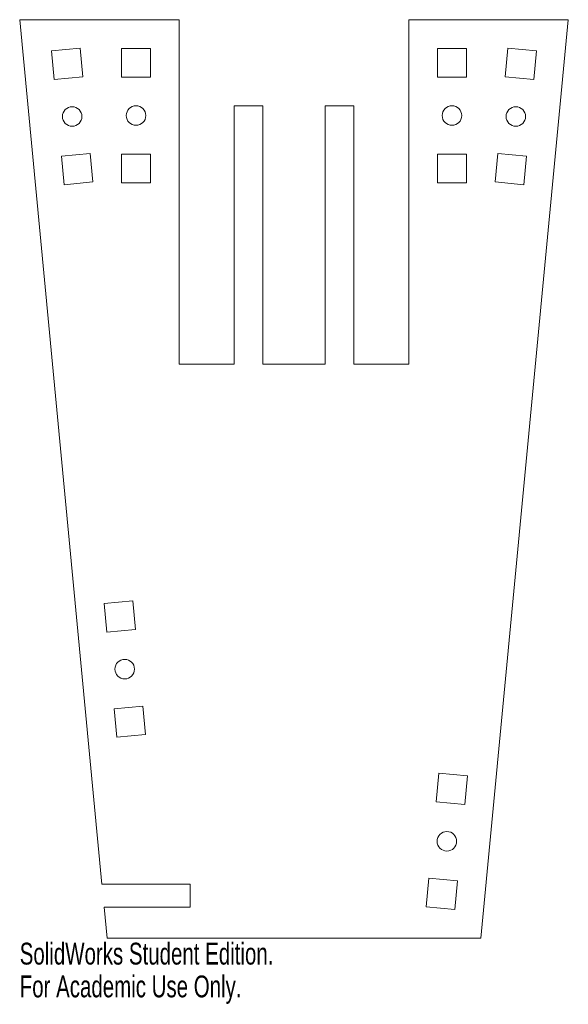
# Model space of a CAD drawing. Header units: inches. Extents: x -2.39 to 2.39, y -5.58 to 3.
import ezdxf

# ---------------------------------------------------------------- set-up
doc = ezdxf.new("R2010")
doc.units = ezdxf.units.IN
doc.header["$MEASUREMENT"] = 0
doc.styles.add('SLDTEXTSTYLE0', font='TXT', dxfattribs={"width": 0.7})

msp = doc.modelspace()

# ---------------------------------------------------------------- linework, layer by layer
at = {"color": 7, "linetype": 'Continuous', "lineweight": 15}
for p, q in [((-2.3871, 3), (-1, 3)), ((-2.3871, 3), (-1.6719, -4.53)), ((-1, 0), (-1, 3)), ((1, 3), (2.3871, 3)), ((1, 0), (1, 3)), ((2.3871, 3), (1.6273, -5)), ((-1.8612, 2.7511), (-2.1101, 2.7275)), ((-1.8376, 2.5022), (-1.8612, 2.7511)), ((-1.5, 2.5), (-1.5, 2.75)), ((-1.25, 2.75), (-1.5, 2.75)), ((-1.25, 2.5), (-1.25, 2.75)), ((1.25, 2.5), (1.25, 2.75)), ((1.25, 2.75), (1.5, 2.75)), ((1.5, 2.5), (1.5, 2.75)), ((1.8376, 2.5022), (1.8612, 2.7511)), ((1.8612, 2.7511), (2.1101, 2.7275)), ((-2.0865, 2.4786), (-2.1101, 2.7275)), ((2.0865, 2.4786), (2.1101, 2.7275)), ((-1.8376, 2.5022), (-2.0865, 2.4786)), ((-1.25, 2.5), (-1.5, 2.5)), ((1.25, 2.5), (1.5, 2.5)), ((1.8376, 2.5022), (2.0865, 2.4786)), ((-0.52, 2.25), (-0.27, 2.25)), ((-0.52, 2.25), (-0.52, 0)), ((-0.27, 2.25), (-0.27, 0)), ((0.27, 2.25), (0.52, 2.25)), ((0.27, 0), (0.27, 2.25)), ((0.52, 2.25), (0.52, 0)), ((-1.7742, 1.8352), (-2.0231, 1.8116)), ((-2.0231, 1.8116), (-1.9995, 1.5627)), ((-1.7742, 1.8352), (-1.7506, 1.5864)), ((-1.25, 1.83), (-1.5, 1.83)), ((-1.5, 1.83), (-1.5, 1.58)), ((-1.25, 1.83), (-1.25, 1.58)), ((1.25, 1.83), (1.25, 1.58)), ((1.25, 1.83), (1.5, 1.83)), ((1.5, 1.83), (1.5, 1.58)), ((1.7742, 1.8352), (1.7506, 1.5864)), ((1.7742, 1.8352), (2.0231, 1.8116)), ((2.0231, 1.8116), (1.9995, 1.5627)), ((-1.7506, 1.5864), (-1.9995, 1.5627)), ((-1.25, 1.58), (-1.5, 1.58)), ((1.25, 1.58), (1.5, 1.58)), ((1.7506, 1.5864), (1.9995, 1.5627)), ((-0.52, 0), (-1, 0)), ((-0.27, 0), (0.27, 0)), ((0.52, 0), (1, 0)), ((-1.404, -2.0627), (-1.6529, -2.0864)), ((-1.6292, -2.3352), (-1.6529, -2.0864)), ((-1.3804, -2.3116), (-1.404, -2.0627)), ((-1.3804, -2.3116), (-1.6292, -2.3352)), ((-1.317, -2.9786), (-1.5659, -3.0022)), ((-1.317, -2.9786), (-1.2934, -3.2275)), ((-1.5659, -3.0022), (-1.5422, -3.2511)), ((-1.2934, -3.2275), (-1.5422, -3.2511)), ((1.2379, -3.8116), (1.2615, -3.5627)), ((1.2615, -3.5627), (1.5104, -3.5864)), ((1.4868, -3.8352), (1.5104, -3.5864)), ((1.2379, -3.8116), (1.4868, -3.8352)), ((-0.9029, -4.53), (-1.6719, -4.53)), ((-0.9029, -4.73), (-0.9029, -4.53)), ((1.1745, -4.4786), (1.1509, -4.7275)), ((1.1745, -4.4786), (1.4234, -4.5022)), ((1.4234, -4.5022), (1.3998, -4.7511)), ((-1.6529, -4.73), (-0.9029, -4.73)), ((-1.6529, -4.73), (-1.6273, -5)), ((1.1509, -4.7275), (1.3998, -4.7511)), ((1.6273, -5), (-1.6273, -5))]:
    msp.add_line(p, q, dxfattribs=at)
for centre in [(-1.9304, 2.1569), (-1.375, 2.165), (1.375, 2.165), (1.9304, 2.1569), (-1.4731, -2.6569), (1.3306, -4.1569)]:
    msp.add_circle(centre, 0.085, dxfattribs=at)

# ---------------------------------------------------------------- texts
at = {"color": 7, "linetype": 'Continuous', "char_height": 0.1903, "attachment_point": 1, "style": 'SLDTEXTSTYLE0'}
for s, insert in [('SolidWorks Student Edition.', (-2.3871, -5.0401)), ('For Academic Use Only.', (-2.3871, -5.3256))]:
    msp.add_mtext(s, dxfattribs=dict(at, insert=insert))

doc.saveas('drawing.dxf')
